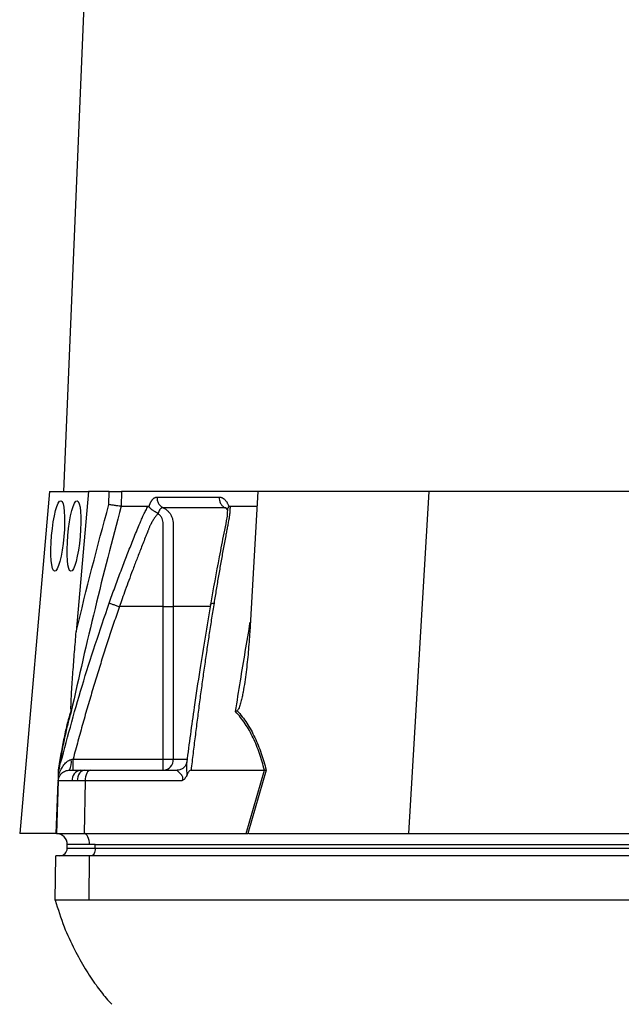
# Model space of a CAD drawing. Header units: millimetres. Extents: x 662 to 1402, y 655 to 2770.
# Tile 7 of 13: x 833 to 994, y 1183 to 1448. Entities that reach past the tile are written whole.
import ezdxf

# ---------------------------------------------------------------- set-up
doc = ezdxf.new("R2010")
doc.units = ezdxf.units.MM

msp = doc.modelspace()

# ---------------------------------------------------------------- linework, layer by layer
at = {"color": 7, "linetype": 'Continuous', "lineweight": 25}
for p, q in [((875.57, 2062.94), (844.33, 1320.99)), ((840.59, 1320.99), (832.55, 1228.99)), ((840.59, 1320.99), (851.05, 1320.99)), ((851.05, 1320.99), (847.75, 1283.2)), ((856.66, 1320.99), (851.05, 1320.99)), ((856.53, 1317.44), (856.66, 1320.99)), ((859.98, 1320.99), (859.84, 1316.99)), ((896.65, 1320.99), (859.98, 1320.99)), ((896.65, 1320.99), (894.43, 1283.2)), ((942.59, 1320.99), (896.65, 1320.99)), ((942.59, 1320.99), (937.18, 1228.99)), ((1000.34, 1320.99), (942.59, 1320.99)), ((867.33, 1316.86), (867.37, 1316.99)), ((888.78, 1316.99), (888.83, 1316.86)), ((889.13, 1316.99), (896.42, 1316.99)), ((871.18, 1289.99), (859.38, 1289.99)), ((871.18, 1248.99), (871.18, 1289.99)), ((873.87, 1289.99), (873.87, 1248.99)), ((846.92, 1248.99), (871.18, 1248.99)), ((871.18, 1245.99), (871.18, 1248.99)), ((871.18, 1248.99), (873.87, 1248.99)), ((843.04, 1245.99), (843.19, 1246.55)), ((843.12, 1246.3), (843.04, 1245.97)), ((845.93, 1245.99), (848.91, 1245.99)), ((848.91, 1245.99), (849.96, 1245.99)), ((849.96, 1245.99), (851.64, 1245.99)), ((851.64, 1245.99), (874.96, 1245.99)), ((878.64, 1245.99), (898.37, 1245.99)), ((893.46, 1228.99), (898.39, 1245.99)), ((898.86, 1246.01), (893.93, 1228.99)), ((842.93, 1243.1), (842.44, 1228.99)), ((846.69, 1243.1), (842.93, 1243.1)), ((848.02, 1243.1), (846.69, 1243.1)), ((850.14, 1243.1), (848.02, 1243.1)), ((850.14, 1243.1), (849.89, 1228.99)), ((876.17, 1243.1), (850.14, 1243.1)), ((842.34, 1228.99), (832.55, 1228.99)), ((842.44, 1228.99), (849.89, 1228.99)), ((849.89, 1228.99), (893.46, 1228.99)), ((894.17, 1228.99), (937.18, 1228.99)), ((937.18, 1228.99), (997.71, 1228.99)), ((851.34, 1225.99), (845.34, 1225.99)), ((845.34, 1224.99), (845.34, 1225.99)), ((845.34, 1224.99), (852.84, 1224.99)), ((852.84, 1225.99), (851.34, 1225.99)), ((852.84, 1225.99), (1094.84, 1225.99)), ((852.84, 1224.99), (852.84, 1225.99)), ((852.84, 1224.99), (1094.84, 1224.99)), ((842.08, 1210.99), (842.28, 1222.99)), ((851.31, 1222.99), (842.28, 1222.99)), ((851.21, 1210.99), (851.31, 1222.99)), ((1093.31, 1222.99), (851.31, 1222.99)), ((1093.21, 1210.99), (851.21, 1210.99))]:
    msp.add_line(p, q, dxfattribs=at)
at = {"color": 8, "linetype": 'Continuous', "lineweight": 25}
for p, q in [((873.87, 1248.99), (877.44, 1248.99)), ((842.39, 1228.99), (842.88, 1242.93))]:
    msp.add_line(p, q, dxfattribs=at)
at = {"color": 7, "linetype": 'Continuous', "lineweight": 25, "flags": 128}
for points in [[(849.96, 1245.99), (849.59, 1245.94), (849.23, 1245.77), (848.9, 1245.51), (848.61, 1245.15), (848.37, 1244.71), (848.19, 1244.21), (848.07, 1243.67), (848.02, 1243.1)], [(851.64, 1245.99), (851.35, 1245.94), (851.07, 1245.77), (850.82, 1245.51), (850.59, 1245.15), (850.41, 1244.71), (850.26, 1244.21), (850.17, 1243.67), (850.14, 1243.1)], [(851.34, 1225.99), (851.31, 1226.56), (851.23, 1227.12), (851.1, 1227.63), (850.92, 1228.08), (850.7, 1228.45), (850.45, 1228.73), (850.17, 1228.92), (849.89, 1228.99)], [(852.84, 1224.99), (852.82, 1224.6), (852.76, 1224.23), (852.67, 1223.88), (852.54, 1223.58), (852.39, 1223.33), (852.22, 1223.14), (852.03, 1223.03), (851.84, 1222.99)]]:
    msp.add_lwpolyline(points, dxfattribs=at)
at = {"color": 7, "linetype": 'Continuous', "lineweight": 25}
for centre, radius, start, end in [((841.44, 1248.19), 5, 333.9401, 7.8241), ((871.02, 1248.84), 2.86, 273.3139, 2.9688), ((849.34, 1243.36), 2.67, 99.4576, 185.6665), ((842.34, 1225.99), 3, 88.9569, 90), ((842.34, 1225.99), 3, 0, 88), ((843.34, 1224.99), 2, 270, 0)]:
    msp.add_arc(centre, radius, start, end, dxfattribs=at)
for centre in [(842.78, 1308.99), (847.15, 1308.99)]:
    msp.add_ellipse(centre, major_axis=(0.85, 9.5), ratio=0.173383, dxfattribs=at)
msp.add_ellipse((892.84, 1225.99), major_axis=(13.24, 0.32), ratio=0.225259, start_param=1.464851, end_param=1.483057, dxfattribs=at)
for points, knots in [([(856.66, 1320.99), (857, 1320.99), (857.34, 1320.99), (858.03, 1320.99), (858.35, 1320.99), (858.81, 1320.99), (858.95, 1320.99), (859.21, 1320.99), (859.34, 1320.99), (859.68, 1320.99), (859.85, 1320.99), (859.98, 1320.99)], [0, 0, 0, 0, 0.25, 0.25, 0.5, 0.5, 0.625, 0.625, 0.75, 0.75, 1, 1, 1, 1]), ([(867.37, 1316.99), (867.39, 1317.06), (867.43, 1317.19), (867.5, 1317.38), (867.58, 1317.57), (867.65, 1317.75), (867.73, 1317.91), (867.81, 1318.08), (867.89, 1318.23), (867.98, 1318.37), (868.07, 1318.51), (868.16, 1318.64), (868.26, 1318.76), (868.35, 1318.87), (868.49, 1319.01), (868.65, 1319.16), (868.86, 1319.29), (869.06, 1319.39), (869.27, 1319.45), (869.41, 1319.46), (869.49, 1319.46)], [0, 0, 0, 0, 0.044249, 0.088103, 0.131644, 0.174955, 0.21812, 0.261226, 0.304357, 0.347601, 0.391041, 0.434763, 0.478847, 0.523375, 0.568424, 0.654803, 0.740537, 0.826241, 0.912528, 1, 1, 1, 1]), ([(869.49, 1319.46), (869.48, 1319.18), (869.51, 1318.89), (869.64, 1318.3), (869.75, 1318.01), (870.05, 1317.49), (870.24, 1317.26), (870.65, 1316.87), (870.88, 1316.71), (871.11, 1316.6)], [0, 0, 0, 0, 0.25, 0.25, 0.5, 0.5, 0.75, 0.75, 1, 1, 1, 1]), ([(886.22, 1319.46), (886.21, 1319.18), (886.24, 1318.88), (886.36, 1318.3), (886.47, 1318.01), (886.74, 1317.49), (886.91, 1317.26), (887.3, 1316.87), (887.51, 1316.71), (887.73, 1316.6)], [0, 0, 0, 0, 0.25, 0.25, 0.5, 0.5, 0.75, 0.75, 1, 1, 1, 1]), ([(886.22, 1319.46), (886.26, 1319.46), (886.35, 1319.46), (886.49, 1319.45), (886.62, 1319.42), (886.75, 1319.39), (886.88, 1319.34), (887, 1319.29), (887.13, 1319.23), (887.25, 1319.15), (887.38, 1319.07), (887.54, 1318.95), (887.72, 1318.78), (887.94, 1318.55), (888.14, 1318.3), (888.32, 1318.01), (888.49, 1317.7), (888.65, 1317.36), (888.74, 1317.12), (888.78, 1316.99)], [0, 0, 0, 0, 0.043919, 0.087472, 0.13073, 0.173768, 0.216664, 0.259492, 0.30233, 0.345255, 0.388344, 0.431671, 0.51489, 0.596546, 0.677156, 0.757259, 0.837405, 0.91814, 1, 1, 1, 1]), ([(859.85, 1316.99), (857.39, 1307.84), (855.05, 1298.66), (850.57, 1280.25), (848.44, 1271.01), (846.41, 1261.75)], [0, 0, 0, 0, 0.5, 0.5, 1, 1, 1, 1]), ([(859.84, 1316.99), (859.72, 1317), (859.54, 1317.02), (859.09, 1317.07), (858.82, 1317.11), (858.37, 1317.17), (858.21, 1317.19), (857.89, 1317.24), (857.72, 1317.26), (857.38, 1317.31), (857.21, 1317.34), (856.87, 1317.39), (856.7, 1317.42), (856.53, 1317.44)], [0, 0, 0, 0, 0.25, 0.25, 0.5, 0.5, 0.625, 0.625, 0.75, 0.75, 0.875, 0.875, 1, 1, 1, 1]), ([(856.63, 1290.95), (856.88, 1291.64), (857.36, 1293.01), (858.11, 1295.06), (858.86, 1297.1), (859.61, 1299.12), (860.6, 1301.74), (861.84, 1304.94), (863.1, 1308.1), (864.13, 1310.61), (864.75, 1312.1), (865.19, 1313.16), (865.45, 1313.76), (865.68, 1314.27), (865.92, 1314.78), (866.18, 1315.3), (866.48, 1315.88), (866.79, 1316.44), (867, 1316.81), (867.11, 1316.99)], [0, 0, 0, 0, 0.077777, 0.1552, 0.232272, 0.308995, 0.385372, 0.530526, 0.674474, 0.747423, 0.819615, 0.846383, 0.869761, 0.889755, 0.906383, 0.929523, 0.9528, 0.976272, 1, 1, 1, 1]), ([(867.11, 1316.99), (867.13, 1316.99), (867.16, 1316.99), (867.21, 1316.97), (867.25, 1316.95), (867.29, 1316.91), (867.32, 1316.87), (867.33, 1316.86)], [0, 0, 0, 0, 0.212576, 0.416535, 0.614103, 0.807726, 1, 1, 1, 1]), ([(867.33, 1316.86), (867.35, 1316.83), (867.39, 1316.77), (867.46, 1316.68), (867.53, 1316.59), (867.62, 1316.51), (867.7, 1316.43), (867.79, 1316.34), (867.88, 1316.26), (867.97, 1316.19), (868.12, 1316.07), (868.33, 1315.93), (868.6, 1315.76), (868.85, 1315.61), (869.08, 1315.49), (869.29, 1315.39), (869.46, 1315.3), (869.6, 1315.23), (869.71, 1315.16), (869.77, 1315.11), (869.79, 1315.09)], [0, 0, 0, 0, 0.0486522, 0.0964893, 0.1433903, 0.189242, 0.2339407, 0.2773919, 0.3195116, 0.3602249, 0.3994652, 0.5061737, 0.6030824, 0.689684, 0.7658152, 0.8315822, 0.8872965, 0.9334411, 0.9706863, 1, 1, 1, 1]), ([(871.11, 1316.6), (871.08, 1316.6), (871.03, 1316.6), (870.95, 1316.59), (870.86, 1316.57), (870.78, 1316.54), (870.7, 1316.5), (870.62, 1316.45), (870.54, 1316.4), (870.43, 1316.29), (870.28, 1316.13), (870.13, 1315.89), (870.01, 1315.65), (869.92, 1315.44), (869.86, 1315.25), (869.83, 1315.13), (869.82, 1315.08)], [0, 0, 0, 0, 0.053313, 0.106595, 0.159871, 0.213165, 0.266504, 0.319912, 0.373414, 0.427035, 0.564482, 0.685233, 0.789261, 0.876464, 0.946724, 1, 1, 1, 1]), ([(887.73, 1316.6), (887.01, 1316.6), (885.51, 1316.6), (883.37, 1316.6), (881.17, 1316.6), (879.71, 1316.6), (878.21, 1316.6), (876.79, 1316.6), (874.78, 1316.6), (872.93, 1316.6), (871.69, 1316.6), (871.11, 1316.6)], [0.7589111, 0.7589111, 0.7589111, 0.7589111, 0.7820302, 0.8131687, 0.8443073, 0.8754458, 0.8754458, 0.9065844, 0.9377229, 0.9688615, 0.9919807, 0.9919807, 0.9919807, 0.9919807]), ([(871.11, 1316.6), (871.36, 1316.49), (871.6, 1316.35), (872.06, 1316.04), (872.27, 1315.86), (872.66, 1315.46), (872.84, 1315.24), (873.15, 1314.78), (873.29, 1314.53), (873.53, 1314.02), (873.62, 1313.74), (873.77, 1313.19), (873.82, 1312.91), (873.86, 1312.48), (873.86, 1312.34), (873.86, 1312.05), (873.86, 1311.9), (873.86, 1311.46), (873.86, 1308.85), (873.87, 1306.24), (873.87, 1299.28), (873.87, 1294.63), (873.87, 1289.99)], [0, 0, 0, 0, 0.03125, 0.03125, 0.0625, 0.0625, 0.09375, 0.09375, 0.125, 0.125, 0.15625, 0.15625, 0.1875, 0.1875, 0.203125, 0.203125, 0.21875, 0.21875, 0.25, 0.5, 0.5, 1, 1, 1, 1]), ([(889.13, 1316.99), (889.13, 1316.89), (889.13, 1316.68), (889.12, 1316.37), (889.11, 1316.05), (889.1, 1315.73), (889.07, 1315.41), (889.04, 1315.09), (889.01, 1314.76), (888.97, 1314.44), (888.9, 1314.02), (888.8, 1313.43), (888.64, 1312.58), (888.44, 1311.52), (888.21, 1310.31), (887.83, 1308.29), (887.3, 1305.47), (886.66, 1301.87), (886.03, 1298.25), (885.42, 1294.62), (885.02, 1292.18), (884.82, 1290.95)], [0, 0, 0, 0, 0.013423, 0.026738, 0.039956, 0.053088, 0.066144, 0.079134, 0.09207, 0.104963, 0.117824, 0.141662, 0.172831, 0.217057, 0.263491, 0.312127, 0.449156, 0.58733, 0.723761, 0.861313, 1, 1, 1, 1]), ([(888.14, 1316.49), (888.13, 1316.5), (888.11, 1316.51), (888.27, 1316.26), (888.37, 1316.05), (888.4, 1315.93), (888.41, 1315.93)], [0, 0, 0, 0, 0.329075, 0.738522, 0.993128, 1, 1, 1, 1]), ([(888.45, 1315.98), (888.45, 1316.11), (888.45, 1316.4), (888.69, 1316.69), (888.83, 1316.86)], [0, 0, 0, 0, 0.447464, 1, 1, 1, 1]), ([(888.83, 1316.86), (888.84, 1316.87), (888.87, 1316.9), (888.92, 1316.93), (888.97, 1316.96), (889.02, 1316.98), (889.07, 1316.99), (889.11, 1316.99), (889.13, 1316.99)], [0, 0, 0, 0, 0.160202, 0.321039, 0.484027, 0.650625, 0.822199, 1, 1, 1, 1]), ([(869.68, 1314.97), (869.62, 1314.89), (869.5, 1314.75), (869.33, 1314.54), (869.16, 1314.32), (869, 1314.1), (868.84, 1313.88), (868.69, 1313.66), (868.55, 1313.44), (868.41, 1313.23), (868.28, 1313.01), (868.15, 1312.8), (868.04, 1312.59), (867.93, 1312.39), (867.8, 1312.14), (867.67, 1311.85), (867.51, 1311.52), (867.37, 1311.18), (867.24, 1310.85), (867.14, 1310.57), (867.05, 1310.33), (866.95, 1310.09), (866.83, 1309.78), (866.67, 1309.4), (866.33, 1308.56), (865.84, 1307.32), (865.2, 1305.72), (864.6, 1304.18), (863.84, 1302.19), (862.93, 1299.81), (861.9, 1297.07), (860.98, 1294.53), (860.15, 1292.19), (859.63, 1290.7), (859.38, 1289.99)], [0, 0, 0, 0, 0.010662, 0.021198, 0.031594, 0.041839, 0.051919, 0.061821, 0.071533, 0.08104, 0.09033, 0.099392, 0.108213, 0.116783, 0.125091, 0.138719, 0.152205, 0.165558, 0.178786, 0.1919, 0.198167, 0.207477, 0.219813, 0.235151, 0.25346, 0.319418, 0.382864, 0.443812, 0.502275, 0.618272, 0.726011, 0.825493, 0.916782, 1, 1, 1, 1]), ([(871.18, 1289.99), (871.18, 1294.22), (871.18, 1298.46), (871.18, 1304.81), (871.18, 1307.45), (871.18, 1310.36), (871.18, 1311.29), (871.18, 1311.68), (871.18, 1311.95), (871.18, 1312.08), (871.17, 1312.48), (871.14, 1312.74), (871.03, 1313.25), (870.95, 1313.5), (870.73, 1313.97), (870.59, 1314.2), (870.35, 1314.5), (870.26, 1314.59), (870.07, 1314.76), (869.96, 1314.83), (869.84, 1314.9)], [0, 0, 0, 0, 0.5, 0.5, 0.75, 0.8125, 0.84375, 0.859375, 0.859375, 0.875, 0.875, 0.90625, 0.90625, 0.9375, 0.9375, 0.96875, 0.96875, 0.984375, 0.984375, 1, 1, 1, 1]), ([(888.42, 1316.25), (888.41, 1315.74), (888.41, 1314.75), (888.07, 1312.56), (887.46, 1309.81), (886.84, 1306.59), (885.59, 1300.19), (884.63, 1294.81), (883.86, 1290.51)], [0, 0, 0, 0, 0.070619, 0.136083, 0.264009, 0.386701, 0.509381, 1, 1, 1, 1]), ([(859.38, 1289.99), (859.14, 1289.28), (858.64, 1287.86), (857.91, 1285.71), (857.18, 1283.54), (856.46, 1281.36), (855.74, 1279.16), (855.03, 1276.94), (854.33, 1274.7), (853.63, 1272.45), (852.93, 1270.18), (852.24, 1267.9), (851.56, 1265.59), (850.88, 1263.27), (850.2, 1260.93), (849.54, 1258.58), (848.87, 1256.21), (848.22, 1253.82), (847.56, 1251.41), (847.14, 1249.8), (846.92, 1248.99)], [0, 0, 0, 0, 0.052635, 0.105608, 0.158921, 0.212573, 0.266566, 0.320902, 0.37558, 0.430604, 0.485973, 0.541688, 0.597751, 0.654162, 0.710923, 0.768034, 0.825496, 0.883311, 0.941478, 1, 1, 1, 1]), ([(856.63, 1290.95), (856.7, 1290.93), (856.82, 1290.89), (857.16, 1290.77), (857.38, 1290.69), (857.89, 1290.51), (858.18, 1290.41), (858.78, 1290.2), (859.09, 1290.09), (859.38, 1289.99)], [0, 0, 0, 0, 0.25, 0.25, 0.5, 0.5, 0.75, 0.75, 1, 1, 1, 1]), ([(871.18, 1289.99), (871.74, 1289.99), (872.29, 1289.99), (873.24, 1289.99), (873.62, 1289.99), (873.87, 1289.99)], [0, 0, 0, 0, 0.5, 0.5, 1, 1, 1, 1]), ([(883.86, 1290.51), (882.88, 1284.7), (881.35, 1275.57), (879.24, 1261.44), (878.13, 1253.12), (877.48, 1248.18)], [0, 0, 0, 0, 0.416032, 0.653325, 1, 1, 1, 1]), ([(884.82, 1290.95), (884.71, 1290.28), (884.5, 1288.94), (884.18, 1286.92), (883.86, 1284.88), (883.55, 1282.83), (883.24, 1280.77), (882.93, 1278.69), (882.63, 1276.6), (882.32, 1274.5), (882.02, 1272.39), (881.73, 1270.26), (881.43, 1268.12), (881.14, 1265.96), (880.85, 1263.8), (880.57, 1261.62), (880.29, 1259.42), (880.01, 1257.22), (879.73, 1255), (879.45, 1252.76), (879.18, 1250.52), (878.91, 1248.26), (878.73, 1246.75), (878.64, 1245.99)], [0, 0, 0, 0, 0.045336, 0.090894, 0.136674, 0.182678, 0.228907, 0.275362, 0.322044, 0.368954, 0.416093, 0.463462, 0.511063, 0.558896, 0.606962, 0.655262, 0.703798, 0.752569, 0.801578, 0.850824, 0.900309, 0.950034, 1, 1, 1, 1]), ([(846.38, 1261.99), (846.37, 1262.04), (846.36, 1262.12), (846.35, 1262.29), (846.35, 1262.39), (846.34, 1262.68), (846.34, 1262.89), (846.35, 1263.52), (846.37, 1263.95), (846.4, 1264.82), (846.43, 1265.26), (846.47, 1266.15), (846.5, 1266.59), (846.58, 1267.93), (846.63, 1268.82), (846.75, 1270.61), (846.81, 1271.5), (847.01, 1274.19), (847.15, 1275.99), (847.44, 1279.59), (847.59, 1281.4), (847.75, 1283.2)], [0, 0, 0, 0, 0.015625, 0.015625, 0.03125, 0.03125, 0.0625, 0.0625, 0.125, 0.125, 0.1875, 0.1875, 0.25, 0.25, 0.375, 0.375, 0.5, 0.5, 0.75, 0.75, 1, 1, 1, 1]), ([(894.43, 1283.2), (894.32, 1281.39), (894.19, 1279.59), (893.87, 1275.99), (893.68, 1274.19), (893.34, 1271.49), (893.22, 1270.6), (892.95, 1268.81), (892.81, 1267.91), (892.56, 1266.58), (892.47, 1266.13), (892.28, 1265.25), (892.18, 1264.81), (891.95, 1263.94), (891.83, 1263.51), (891.6, 1262.88), (891.51, 1262.67), (891.36, 1262.38), (891.31, 1262.29), (891.19, 1262.12), (891.12, 1262.04), (891.03, 1261.99)], [0, 0, 0, 0, 0.25, 0.25, 0.5, 0.5, 0.625, 0.625, 0.75, 0.75, 0.8125, 0.8125, 0.875, 0.875, 0.9375, 0.9375, 0.96875, 0.96875, 0.984375, 0.984375, 1, 1, 1, 1]), ([(842.99, 1246.01), (843.23, 1247.55), (843.48, 1249.06), (843.88, 1251.26), (844.01, 1251.98), (844.29, 1253.4), (844.42, 1254.09), (844.85, 1256.13), (845.14, 1257.42), (845.6, 1259.23), (845.75, 1259.82), (846.06, 1260.94), (846.22, 1261.48), (846.38, 1261.99)], [0, 0, 0, 0, 0.25, 0.25, 0.375, 0.375, 0.5, 0.5, 0.75, 0.75, 0.875, 0.875, 1, 1, 1, 1]), ([(846.41, 1261.75), (846.09, 1260.75), (845.78, 1259.65), (845.18, 1257.3), (844.9, 1256.03), (844.47, 1254.02), (844.33, 1253.33), (844.06, 1251.92), (843.93, 1251.2), (843.53, 1249.02), (843.28, 1247.52), (843.04, 1245.99)], [0, 0, 0, 0, 0.25, 0.25, 0.5, 0.5, 0.625, 0.625, 0.75, 0.75, 1, 1, 1, 1]), ([(898.37, 1245.99), (897.99, 1247.52), (897.56, 1249.02), (896.81, 1251.2), (896.54, 1251.92), (895.97, 1253.33), (895.67, 1254.02), (894.71, 1256.03), (894.01, 1257.3), (892.43, 1259.65), (891.56, 1260.75), (890.61, 1261.75)], [0, 0, 0, 0, 0.25, 0.25, 0.375, 0.375, 0.5, 0.5, 0.75, 0.75, 1, 1, 1, 1]), ([(891.03, 1261.99), (891.51, 1261.48), (891.96, 1260.94), (892.83, 1259.82), (893.25, 1259.23), (894.45, 1257.42), (895.16, 1256.13), (896.12, 1254.09), (896.43, 1253.4), (897, 1251.98), (897.27, 1251.26), (898.03, 1249.06), (898.47, 1247.55), (898.86, 1246.01)], [0, 0, 0, 0, 0.125, 0.125, 0.25, 0.25, 0.5, 0.5, 0.625, 0.625, 0.75, 0.75, 1, 1, 1, 1]), ([(842.99, 1244.58), (843.14, 1245.05), (843.32, 1245.49), (843.73, 1246.35), (843.96, 1246.75), (844.5, 1247.51), (844.8, 1247.87), (845.33, 1248.33), (845.52, 1248.48), (845.93, 1248.72), (846.15, 1248.81), (846.39, 1248.87)], [0, 0, 0, 0, 0.25, 0.25, 0.5, 0.5, 0.75, 0.75, 0.875, 0.875, 1, 1, 1, 1]), ([(846.92, 1245.99), (846.92, 1245.99), (846.92, 1246.07), (846.92, 1246.37), (846.92, 1246.59), (846.92, 1247.15), (846.92, 1247.48), (846.92, 1248.21), (846.92, 1248.6), (846.92, 1248.99)], [0, 0, 0, 0, 0.25, 0.25, 0.5, 0.5, 0.75, 0.75, 1, 1, 1, 1]), ([(877.43, 1248.11), (877.41, 1247.99), (877.37, 1247.69), (877.04, 1247.03), (876.43, 1246.43), (875.7, 1246.07), (875.12, 1245.97), (874.93, 1246), (874.91, 1246)], [0, 0, 0, 0, 0.137032, 0.338566, 0.56125, 0.79061, 0.980233, 1, 1, 1, 1]), ([(877.52, 1248.5), (877.52, 1248.5), (877.5, 1248.47), (877.49, 1248.37), (877.48, 1248.25), (877.47, 1248.18)], [0, 0, 0, 0, 0.012098, 0.366126, 1, 1, 1, 1]), ([(842.93, 1243.1), (842.95, 1243.44), (843.02, 1243.81), (843.33, 1244.53), (843.56, 1244.87), (844.14, 1245.43), (844.49, 1245.65), (845.21, 1245.93), (845.59, 1245.99), (845.93, 1245.99)], [0, 0, 0, 0, 0.25, 0.25, 0.5, 0.5, 0.75, 0.75, 1, 1, 1, 1]), ([(842.99, 1244.58), (843, 1244.89), (843.01, 1245.19), (843.02, 1245.59), (843.03, 1245.71), (843.03, 1245.86), (843.03, 1245.91), (843.03, 1245.97), (843.04, 1245.99), (843.04, 1245.99)], [0, 0, 0, 0, 0.5, 0.5, 0.75, 0.75, 0.875, 0.875, 1, 1, 1, 1]), ([(876.17, 1243.1), (876.24, 1243.2), (876.31, 1243.3), (876.42, 1243.53), (876.45, 1243.65), (876.47, 1243.9), (876.46, 1244.01), (876.39, 1244.22), (876.35, 1244.31), (876.2, 1244.56), (876.09, 1244.7), (875.86, 1244.96), (875.74, 1245.08), (875.41, 1245.4), (875.21, 1245.59), (875, 1245.81), (874.95, 1245.87), (874.91, 1245.94), (874.91, 1245.96), (874.92, 1245.98), (874.93, 1245.99), (874.96, 1245.99)], [0, 0, 0, 0, 0.0625, 0.0625, 0.125, 0.125, 0.1875, 0.1875, 0.25, 0.25, 0.375, 0.375, 0.5, 0.5, 0.75, 0.75, 0.875, 0.875, 0.9375, 0.9375, 1, 1, 1, 1]), ([(878.64, 1245.99), (878.49, 1245.99), (878.35, 1245.92), (878.11, 1245.72), (878.01, 1245.59), (877.83, 1245.32), (877.75, 1245.18), (877.6, 1244.89), (877.54, 1244.74), (877.48, 1244.58)], [0, 0, 0, 0, 0.25, 0.25, 0.5, 0.5, 0.75, 0.75, 1, 1, 1, 1]), ([(842.93, 1243.1), (842.94, 1243.14), (842.94, 1243.18), (842.94, 1243.27), (842.94, 1243.32), (842.95, 1243.46), (842.95, 1243.57), (842.96, 1243.82), (842.96, 1243.96), (842.98, 1244.26), (842.98, 1244.42), (842.99, 1244.58)], [0, 0, 0, 0, 0.125, 0.125, 0.25, 0.25, 0.5, 0.5, 0.75, 0.75, 1, 1, 1, 1]), ([(877.48, 1244.58), (877.41, 1244.42), (877.34, 1244.26), (877.16, 1243.97), (877.06, 1243.83), (876.83, 1243.58), (876.71, 1243.47), (876.45, 1243.27), (876.31, 1243.18), (876.17, 1243.1)], [0, 0, 0, 0, 0.25, 0.25, 0.5, 0.5, 0.75, 0.75, 1, 1, 1, 1]), ([(842.08, 1210.99), (842.84, 1208.6), (844.29, 1204.04), (847.1, 1197.91), (850.01, 1192.7), (852.92, 1188.36), (855.33, 1185.21), (856.81, 1183.56), (857.3, 1183.02)], [0, 0, 0, 0, 0.23089, 0.438599, 0.624079, 0.787955, 0.930614, 1, 1, 1, 1]), ([(851.21, 1210.99), (850.44, 1210.99), (849.05, 1210.99), (847.3, 1210.99), (845.79, 1210.99), (844.92, 1210.99), (844.12, 1210.99), (843.44, 1210.99), (842.68, 1210.99), (842.2, 1210.99), (842.08, 1210.99), (842.08, 1210.99)], [0.32739495, 0.32739495, 0.32739495, 0.32739495, 0.32887954, 0.33036414, 0.33184874, 0.33333333, 0.33333333, 0.33481793, 0.33630253, 0.33778712, 0.33927172, 0.33927172, 0.33927172, 0.33927172])]:
    msp.add_open_spline(points, degree=3, knots=knots, dxfattribs=at)
for points in [[(869.49, 1319.46), (874.43, 1319.46), (880.03, 1319.46), (886.22, 1319.46)], [(847.75, 1283.2), (850.49, 1294.66), (853.41, 1306.08), (856.53, 1317.44)], [(859.85, 1316.99), (860.96, 1316.99), (863.28, 1316.99), (865.8, 1316.99), (867.11, 1316.99)], [(846.38, 1261.99), (846.4, 1261.91), (846.41, 1261.83), (846.41, 1261.75)], [(891.03, 1261.99), (890.9, 1261.91), (890.76, 1261.83), (890.61, 1261.75)], [(846.39, 1248.87), (846.57, 1248.91), (846.75, 1248.95), (846.92, 1248.99)], [(898.39, 1245.99), (898.38, 1245.99), (898.38, 1245.99), (898.37, 1245.99)], [(898.39, 1245.99), (898.55, 1246), (898.71, 1246.01), (898.86, 1246.01)], [(893.46, 1228.99), (893.63, 1228.99), (893.78, 1228.99), (893.93, 1228.99)]]:
    msp.add_open_spline(points, degree=3, dxfattribs=at)
at = {"color": 8, "linetype": 'Continuous', "lineweight": 25}
for points, knots in [([(888.22, 1316.44), (888.16, 1316.48), (888, 1316.6), (887.84, 1316.6), (887.73, 1316.6)], [0, 0, 0, 0, 0.353912, 1, 1, 1, 1]), ([(888.31, 1316.15), (888.27, 1316.2), (888.1, 1316.4), (887.88, 1316.52), (887.73, 1316.6)], [0, 0, 0, 0, 0.259429, 1, 1, 1, 1]), ([(843.19, 1246.55), (845.16, 1253.93), (849.16, 1268.88), (854.12, 1283.53), (856.63, 1290.95)], [0, 0, 0, 0, 0.493573, 1, 1, 1, 1]), ([(883.78, 1289.99), (883.01, 1289.99), (879.37, 1289.99), (876.3, 1289.99), (873.87, 1289.99)], [0, 0, 0, 0, 0.2108, 1, 1, 1, 1]), ([(883.9, 1290.5), (883.89, 1290.54), (883.88, 1290.67), (884.18, 1290.84), (884.61, 1290.92), (884.82, 1290.95)], [0, 0, 0, 0, 0.149795, 0.586866, 1, 1, 1, 1]), ([(890.61, 1261.75), (891.05, 1264.51), (892.32, 1272.53), (893.69, 1280.53), (894.58, 1285.78)], [0, 0, 0, 0, 0.34319, 1, 1, 1, 1]), ([(877.47, 1248.18), (877.44, 1247.98), (877.36, 1247.3), (877.46, 1246.12), (877.49, 1245.08), (877.48, 1244.66), (877.48, 1244.58)], [0, 0, 0, 0, 0.216223, 0.703231, 0.941724, 1, 1, 1, 1])]:
    msp.add_open_spline(points, degree=3, knots=knots, dxfattribs=at)

doc.saveas('drawing.dxf')
